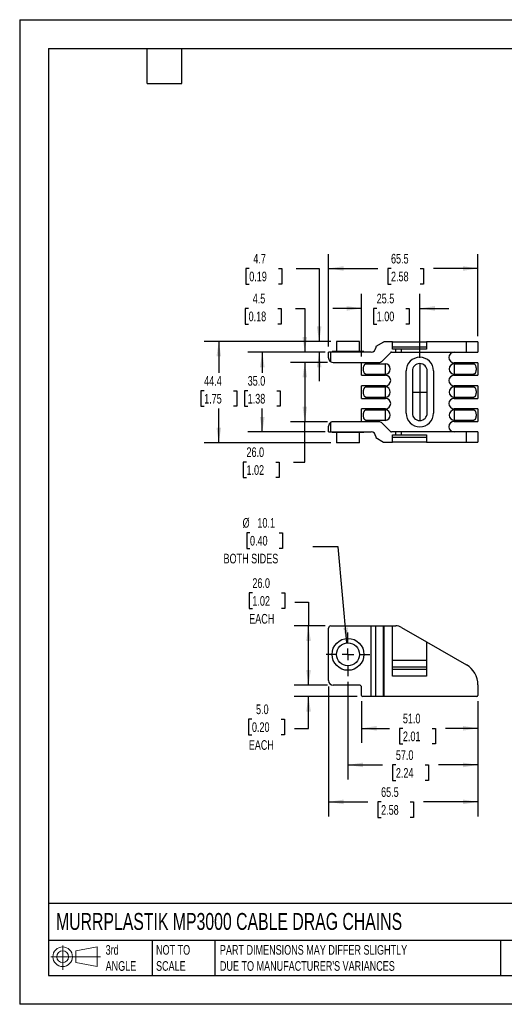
# Model space of a CAD drawing. Header units: millimetres. Extents: x 0 to 559, y 0 to 432.
# Tile 1 of 4: x 0 to 213, y 0 to 432. Entities that reach past the tile are written whole.
import ezdxf

# ---------------------------------------------------------------- set-up
doc = ezdxf.new("R2010")
doc.units = ezdxf.units.MM
doc.header["$LTSCALE"] = 2
doc.linetypes.add('CENTERX2', pattern=[20.32, 12.7, -2.54, 2.54, -2.54])
doc.layers.add('CENTER', color=40, linetype='CENTERX2')
doc.layers.add('DIMENSIONS', color=140, linetype='Continuous', lineweight=25)
doc.layers.add('TEXT', color=140, linetype='Continuous', lineweight=25)
doc.styles.add('SLDTEXTSTYLE0', font='TXT', dxfattribs={"width": 0.7})
doc.dimstyles.new('SLDDIMSTYLE0', dxfattribs={"dimtxt": 4.316016, "dimasz": 6.604, "dimexe": 0, "dimexo": 0.0625, "dimgap": 1.079004, "dimtad": 0, "dimtih": 1, "dimtoh": 1, "dimdec": 1, "dimrnd": 1e-09, "dimzin": 4, "dimdsep": 46, "dimtxsty": 'SLDTEXTSTYLE0', "dimsah": 1, "dimcen": 0.09, "dimadec": 0, "dimazin": 1, "dimtfac": 1, "dimtdec": 1, "dimtofl": 0, "dimtmove": 0, "dimatfit": 3, "dimfxl": 0, "dimfrac": 2, "dimtolj": 1, "dimtzin": 12, "dimarcsym": 0})
doc.dimstyles.new('SLDDIMSTYLE1', dxfattribs={"dimtxt": 4.316016, "dimasz": 6.604, "dimexe": 0, "dimexo": 0.0625, "dimgap": 1.079004, "dimtad": 0, "dimtih": 1, "dimtoh": 1, "dimdec": 1, "dimrnd": 1e-09, "dimzin": 12, "dimdsep": 46, "dimtxsty": 'SLDTEXTSTYLE0', "dimsah": 1, "dimcen": 0.09, "dimadec": 0, "dimazin": 3, "dimtfac": 1, "dimtdec": 1, "dimtofl": 0, "dimtmove": 0, "dimatfit": 3, "dimfxl": 0, "dimfrac": 2, "dimtolj": 1, "dimtzin": 12, "dimarcsym": 0})
doc.dimstyles.new('SLDDIMSTYLE2', dxfattribs={"dimtxt": 4.316016, "dimasz": 6.604, "dimexe": 0, "dimexo": 0.0625, "dimgap": 1.079004, "dimtad": 0, "dimtih": 1, "dimtoh": 1, "dimdec": 1, "dimrnd": 1e-09, "dimzin": 4, "dimdsep": 46, "dimtxsty": 'SLDTEXTSTYLE0', "dimsah": 1, "dimcen": 0.09, "dimadec": 0, "dimazin": 1, "dimtfac": 1, "dimtdec": 1, "dimtmove": 0, "dimatfit": 0, "dimfxl": 0, "dimfrac": 2, "dimtolj": 1, "dimtzin": 12, "dimarcsym": 0})
doc.dimstyles.new('SLDDIMSTYLE3', dxfattribs={"dimtxt": 4.316016, "dimasz": 6.604, "dimexe": 0, "dimexo": 0.0625, "dimgap": 1.079004, "dimtad": 0, "dimtih": 1, "dimtoh": 1, "dimdec": 1, "dimrnd": 1e-09, "dimzin": 12, "dimdsep": 46, "dimtxsty": 'SLDTEXTSTYLE0', "dimsah": 1, "dimcen": 0, "dimadec": 0, "dimazin": 3, "dimtfac": 1, "dimtdec": 1, "dimtofl": 0, "dimtmove": 0, "dimatfit": 3, "dimfxl": 0, "dimfrac": 2, "dimtolj": 1, "dimtzin": 12, "dimarcsym": 0})
doc.dimstyles.new('SLDDIMSTYLE5', dxfattribs={"dimtxt": 4.316016, "dimasz": 6.604, "dimexe": 0, "dimexo": 0.0625, "dimgap": 1.079004, "dimtad": 0, "dimtih": 1, "dimtoh": 1, "dimdec": 1, "dimrnd": 1e-09, "dimzin": 12, "dimdsep": 46, "dimtxsty": 'SLDTEXTSTYLE0', "dimsah": 1, "dimcen": 0.09, "dimadec": 0, "dimazin": 3, "dimtfac": 1, "dimtdec": 1, "dimtmove": 0, "dimatfit": 0, "dimfxl": 0, "dimfrac": 2, "dimtolj": 1, "dimtzin": 12, "dimarcsym": 0})

# ---------------------------------------------------------------- blocks, each defined once
blk = doc.blocks.new('Block11')
at = {"color": 7, "linetype": 'Continuous', "lineweight": 18}
for p, q in [((5.18, 10.62), (5.18, 0)), ((10.96, 8.33), (20.35, 10.06)), ((20.35, 10.06), (20.35, 1.46)), ((0, 5.76), (21.75, 5.76)), ((10.96, 3.19), (10.96, 8.33)), ((10.96, 3.19), (20.35, 1.46))]:
    blk.add_line(p, q, dxfattribs=at)
for radius in [4.3, 2.57]:
    blk.add_circle((5.18, 5.76), radius, dxfattribs=at)
blk = doc.blocks.new('Block12')
at = {"color": 7, "linetype": 'Continuous'}
blk.add_blockref('Block11', (0, 0), dxfattribs=at)
blk = doc.blocks.new('_D_3')
at = {"layer": 'DIMENSIONS'}
for p, q in [((150, 132.93), (150, 114.68)), ((201, 132.93), (201, 114.68)), ((150, 121.03), (162.24, 121.03)), ((168.09, 121.03), (166.64, 121.03)), ((166.64, 121.03), (166.64, 114.17)), ((180.91, 121.03), (182.36, 121.03)), ((182.36, 121.03), (182.36, 114.17)), ((201, 121.03), (186.76, 121.03)), ((166.64, 114.17), (168.09, 114.17)), ((182.36, 114.17), (180.91, 114.17))]:
    blk.add_line(p, q, dxfattribs=at)
for points in [[(150, 121.03), (156.61, 120.02), (156.61, 122.05)], [(201, 121.03), (194.4, 122.05), (194.4, 120.02)]]:
    blk.add_solid(points, dxfattribs=at)
at = {"layer": 'DIMENSIONS', "char_height": 4.233, "attachment_point": 1, "style": 'SLDTEXTSTYLE0'}
for s, insert in [('51.0', (168.09, 127.46)), ('2.01', (168.09, 119.63))]:
    blk.add_mtext(s, dxfattribs=dict(at, insert=insert))
blk = doc.blocks.new('_D_4')
at = {"layer": 'DIMENSIONS'}
for p, q in [((144, 141.39), (144, 98.64)), ((201, 132.93), (201, 98.64)), ((144, 104.99), (159.17, 104.99)), ((165.01, 104.99), (163.56, 104.99)), ((163.56, 104.99), (163.56, 98.13)), ((177.84, 104.99), (179.29, 104.99)), ((179.29, 104.99), (179.29, 98.13)), ((201, 104.99), (183.69, 104.99)), ((163.56, 98.13), (165.01, 98.13)), ((179.29, 98.13), (177.84, 98.13))]:
    blk.add_line(p, q, dxfattribs=at)
for points in [[(144, 104.99), (150.61, 103.97), (150.61, 106.01)], [(201, 104.99), (194.4, 106.01), (194.4, 103.97)]]:
    blk.add_solid(points, dxfattribs=at)
at = {"layer": 'DIMENSIONS', "char_height": 4.233, "attachment_point": 1, "style": 'SLDTEXTSTYLE0'}
for s, insert in [('57.0', (165.01, 111.41)), ('2.24', (165.01, 103.59))]:
    blk.add_mtext(s, dxfattribs=dict(at, insert=insert))
blk = doc.blocks.new('_D_5')
at = {"layer": 'DIMENSIONS'}
for p, q in [((135.5, 139.43), (135.5, 82.43)), ((201, 132.93), (201, 82.43)), ((135.5, 88.78), (152.68, 88.78)), ((158.53, 88.78), (157.08, 88.78)), ((157.08, 88.78), (157.08, 81.92)), ((171.35, 88.78), (172.8, 88.78)), ((172.8, 88.78), (172.8, 81.92)), ((201, 88.78), (177.2, 88.78)), ((157.08, 81.92), (158.53, 81.92)), ((172.8, 81.92), (171.35, 81.92))]:
    blk.add_line(p, q, dxfattribs=at)
for points in [[(135.5, 88.78), (142.11, 87.76), (142.11, 89.79)], [(201, 88.78), (194.4, 89.79), (194.4, 87.76)]]:
    blk.add_solid(points, dxfattribs=at)
at = {"layer": 'DIMENSIONS', "char_height": 4.233, "attachment_point": 1, "style": 'SLDTEXTSTYLE0'}
for s, insert in [('65.5', (158.53, 95.2)), ('2.58', (158.53, 87.37))]:
    blk.add_mtext(s, dxfattribs=dict(at, insert=insert))
blk = doc.blocks.new('_D_6')
at = {"layer": 'DIMENSIONS'}
for p, q in [((126.69, 139.97), (126.69, 152.67)), ((134.96, 139.97), (120.34, 139.97)), ((147.96, 134.97), (120.34, 134.97)), ((126.69, 121.03), (126.69, 134.97)), ((101.88, 125.07), (100.43, 125.07)), ((100.43, 125.07), (100.43, 118.21)), ((114.71, 125.07), (116.16, 125.07)), ((116.16, 125.07), (116.16, 118.21)), ((120.5, 121.03), (126.69, 121.03)), ((100.43, 118.21), (101.88, 118.21)), ((116.16, 118.21), (114.71, 118.21))]:
    blk.add_line(p, q, dxfattribs=at)
for points in [[(126.69, 139.97), (127.71, 146.57), (125.67, 146.57)], [(126.69, 134.97), (125.67, 128.37), (127.71, 128.37)]]:
    blk.add_solid(points, dxfattribs=at)
at = {"layer": 'DIMENSIONS', "char_height": 4.233, "attachment_point": 1, "style": 'SLDTEXTSTYLE0'}
for s, insert in [('5.0', (103.68, 131.49)), ('0.20', (101.88, 123.67)), ('EACH', (100.49, 115.84))]:
    blk.add_mtext(s, dxfattribs=dict(at, insert=insert))
blk = doc.blocks.new('_D_7')
at = {"layer": 'DIMENSIONS'}
for p, q in [((102.07, 180.42), (100.62, 180.42)), ((100.62, 180.42), (100.62, 173.56)), ((114.89, 180.42), (116.34, 180.42)), ((116.34, 180.42), (116.34, 173.56)), ((100.62, 173.56), (102.07, 173.56)), ((116.34, 173.56), (114.89, 173.56)), ((120.69, 176.38), (126.69, 176.38)), ((126.69, 176.38), (126.69, 165.97)), ((133.96, 165.97), (120.34, 165.97)), ((126.69, 139.97), (126.69, 165.97)), ((134.96, 139.97), (120.34, 139.97))]:
    blk.add_line(p, q, dxfattribs=at)
for points in [[(126.69, 165.97), (125.67, 159.37), (127.71, 159.37)], [(126.69, 139.97), (127.71, 146.57), (125.67, 146.57)]]:
    blk.add_solid(points, dxfattribs=at)
at = {"layer": 'DIMENSIONS', "char_height": 4.233, "attachment_point": 1, "style": 'SLDTEXTSTYLE0'}
for s, insert in [('26.0', (102.07, 186.85)), ('1.02', (102.07, 179.02)), ('EACH', (100.68, 171.19))]:
    blk.add_mtext(s, dxfattribs=dict(at, insert=insert))
blk = doc.blocks.new('_D_10')
at = {"layer": 'DIMENSIONS'}
for p, q in [((101.02, 206.82), (99.57, 206.82)), ((99.57, 206.82), (99.57, 199.97)), ((113.85, 206.82), (115.3, 206.82)), ((115.3, 206.82), (115.3, 199.97)), ((99.57, 199.97), (101.02, 199.97)), ((115.3, 199.97), (113.85, 199.97)), ((139.74, 200.56), (128.63, 200.56)), ((143.55, 158.5), (139.74, 200.56))]:
    blk.add_line(p, q, dxfattribs=at)
blk.add_solid([(143.55, 158.5), (143.97, 165.17), (141.94, 164.98)], dxfattribs=at)
at = {"layer": 'DIMENSIONS', "char_height": 4.233, "attachment_point": 1, "style": 'SLDTEXTSTYLE0'}
for s, insert in [('%%c', (97.77, 213.25)), ('10.1', (104.28, 213.25)), ('0.40', (101.02, 205.42)), ('BOTH SIDES', (89.42, 197.6))]:
    blk.add_mtext(s, dxfattribs=dict(at, insert=insert))
blk = doc.blocks.new('SW_CENTERMARKSYMBOL_1')
at = {"layer": 'CENTER', "color": 0}
for p, q in [((0, 5.08), (0, 9.54)), ((-5.08, 0), (-9.54, 0)), ((0, 0), (-2.54, 0)), ((0, 0), (0, 2.54)), ((0, 0), (0, -2.54)), ((0, 0), (2.54, 0)), ((5.08, 0), (9.54, 0)), ((0, -5.08), (0, -9.54))]:
    blk.add_line(p, q, dxfattribs=at)
blk = doc.blocks.new('_D_13')
at = {"layer": 'DIMENSIONS'}
for p, q in [((150, 284.04), (150, 311.55)), ((175.5, 283.54), (175.5, 311.55)), ((150, 305.2), (137.3, 305.2)), ((156.6, 305.2), (155.15, 305.2)), ((155.15, 305.2), (155.15, 298.34)), ((169.42, 305.2), (170.87, 305.2)), ((170.87, 305.2), (170.87, 298.34)), ((175.5, 305.2), (188.2, 305.2)), ((155.15, 298.34), (156.6, 298.34)), ((170.87, 298.34), (169.42, 298.34))]:
    blk.add_line(p, q, dxfattribs=at)
for points in [[(150, 305.2), (143.4, 306.21), (143.4, 304.18)], [(175.5, 305.2), (182.11, 304.18), (182.11, 306.21)]]:
    blk.add_solid(points, dxfattribs=at)
at = {"layer": 'DIMENSIONS', "char_height": 4.233, "attachment_point": 1, "style": 'SLDTEXTSTYLE0'}
for s, insert in [('25.5', (156.6, 311.62)), ('1.00', (156.6, 303.79))]:
    blk.add_mtext(s, dxfattribs=dict(at, insert=insert))
blk = doc.blocks.new('_D_17')
at = {"layer": 'DIMENSIONS'}
for p, q in [((134.96, 281.5), (118.73, 281.5)), ((125.08, 281.5), (125.08, 255.5)), ((134.96, 255.5), (118.73, 255.5)), ((125.08, 237.83), (125.08, 255.5)), ((99.49, 237.83), (98.04, 237.83)), ((98.04, 237.83), (98.04, 230.97)), ((112.32, 237.83), (113.77, 237.83)), ((113.77, 237.83), (113.77, 230.97)), ((120.1, 237.83), (125.08, 237.83)), ((98.04, 230.97), (99.49, 230.97)), ((113.77, 230.97), (112.32, 230.97))]:
    blk.add_line(p, q, dxfattribs=at)
for points in [[(125.08, 281.5), (124.06, 274.9), (126.09, 274.9)], [(125.08, 255.5), (126.09, 262.1), (124.06, 262.1)]]:
    blk.add_solid(points, dxfattribs=at)
at = {"layer": 'DIMENSIONS', "char_height": 4.233, "attachment_point": 1, "style": 'SLDTEXTSTYLE0'}
for s, insert in [('26.0', (99.49, 244.26)), ('1.02', (99.49, 236.43))]:
    blk.add_mtext(s, dxfattribs=dict(at, insert=insert))
blk = doc.blocks.new('_D_18')
at = {"layer": 'DIMENSIONS'}
for p, q in [((133.96, 286), (100.07, 286)), ((106.42, 286), (106.42, 276.94)), ((100.01, 269.11), (98.56, 269.11)), ((98.56, 269.11), (98.56, 262.25)), ((112.83, 269.11), (114.28, 269.11)), ((114.28, 269.11), (114.28, 262.25)), ((98.56, 262.25), (100.01, 262.25)), ((106.42, 251), (106.42, 261.28)), ((114.28, 262.25), (112.83, 262.25)), ((133.96, 251), (100.07, 251))]:
    blk.add_line(p, q, dxfattribs=at)
for points in [[(106.42, 286), (105.4, 279.4), (107.44, 279.4)], [(106.42, 251), (107.44, 257.6), (105.4, 257.6)]]:
    blk.add_solid(points, dxfattribs=at)
at = {"layer": 'DIMENSIONS', "char_height": 4.233, "attachment_point": 1, "style": 'SLDTEXTSTYLE0'}
for s, insert in [('35.0', (100.01, 275.53)), ('1.38', (100.01, 267.71))]:
    blk.add_mtext(s, dxfattribs=dict(at, insert=insert))
blk = doc.blocks.new('_D_19')
at = {"layer": 'DIMENSIONS'}
for p, q in [((100.42, 305.2), (98.97, 305.2)), ((98.97, 305.2), (98.97, 298.34)), ((113.24, 305.2), (114.69, 305.2)), ((114.69, 305.2), (114.69, 298.34)), ((121.02, 305.2), (125.08, 305.2)), ((125.08, 305.2), (125.08, 286)), ((98.97, 298.34), (100.42, 298.34)), ((114.69, 298.34), (113.24, 298.34)), ((133.96, 286), (118.73, 286)), ((134.96, 281.5), (118.73, 281.5)), ((125.08, 281.5), (125.08, 268.8))]:
    blk.add_line(p, q, dxfattribs=at)
for points in [[(125.08, 286), (126.09, 292.6), (124.06, 292.6)], [(125.08, 281.5), (124.06, 274.9), (126.09, 274.9)]]:
    blk.add_solid(points, dxfattribs=at)
at = {"layer": 'DIMENSIONS', "char_height": 4.233, "attachment_point": 1, "style": 'SLDTEXTSTYLE0'}
for s, insert in [('4.5', (102.21, 311.62)), ('0.18', (100.42, 303.79))]:
    blk.add_mtext(s, dxfattribs=dict(at, insert=insert))
blk = doc.blocks.new('_D_20')
at = {"layer": 'DIMENSIONS'}
for p, q in [((100.7, 322.7), (99.25, 322.7)), ((99.25, 322.7), (99.25, 315.84)), ((113.52, 322.7), (114.97, 322.7)), ((114.97, 322.7), (114.97, 315.84)), ((121.3, 322.7), (131.36, 322.7)), ((131.36, 322.7), (131.36, 290.7)), ((99.25, 315.84), (100.7, 315.84)), ((114.97, 315.84), (113.52, 315.84)), ((136.41, 290.7), (125.01, 290.7)), ((133.96, 286), (125.01, 286)), ((131.36, 286), (131.36, 273.3))]:
    blk.add_line(p, q, dxfattribs=at)
for points in [[(131.36, 290.7), (132.38, 297.3), (130.34, 297.3)], [(131.36, 286), (130.34, 279.4), (132.38, 279.4)]]:
    blk.add_solid(points, dxfattribs=at)
at = {"layer": 'DIMENSIONS', "char_height": 4.233, "attachment_point": 1, "style": 'SLDTEXTSTYLE0'}
for s, insert in [('4.7', (102.49, 329.12)), ('0.19', (100.7, 321.3))]:
    blk.add_mtext(s, dxfattribs=dict(at, insert=insert))
blk = doc.blocks.new('_D_21')
at = {"layer": 'DIMENSIONS'}
for p, q in [((135.5, 288.54), (135.5, 329.05)), ((201, 293.04), (201, 329.05)), ((135.5, 322.7), (157.03, 322.7)), ((162.88, 322.7), (161.43, 322.7)), ((161.43, 322.7), (161.43, 315.84)), ((175.71, 322.7), (177.16, 322.7)), ((177.16, 322.7), (177.16, 315.84)), ((201, 322.7), (181.56, 322.7)), ((161.43, 315.84), (162.88, 315.84)), ((177.16, 315.84), (175.71, 315.84))]:
    blk.add_line(p, q, dxfattribs=at)
for points in [[(135.5, 322.7), (142.11, 321.68), (142.11, 323.72)], [(201, 322.7), (194.4, 323.72), (194.4, 321.68)]]:
    blk.add_solid(points, dxfattribs=at)
at = {"layer": 'DIMENSIONS', "char_height": 4.233, "attachment_point": 1, "style": 'SLDTEXTSTYLE0'}
for s, insert in [('65.5', (162.88, 329.12)), ('2.58', (162.88, 321.3))]:
    blk.add_mtext(s, dxfattribs=dict(at, insert=insert))
blk = doc.blocks.new('_D_24')
at = {"layer": 'DIMENSIONS'}
for p, q in [((136.41, 290.7), (80.98, 290.7)), ((87.33, 290.7), (87.33, 276.94)), ((80.92, 269.11), (79.47, 269.11)), ((79.47, 269.11), (79.47, 262.25)), ((93.75, 269.11), (95.2, 269.11)), ((95.2, 269.11), (95.2, 262.25)), ((79.47, 262.25), (80.92, 262.25)), ((87.33, 246.3), (87.33, 261.28)), ((95.2, 262.25), (93.75, 262.25)), ((136.41, 246.3), (80.98, 246.3))]:
    blk.add_line(p, q, dxfattribs=at)
for points in [[(87.33, 290.7), (86.32, 284.1), (88.35, 284.1)], [(87.33, 246.3), (88.35, 252.9), (86.32, 252.9)]]:
    blk.add_solid(points, dxfattribs=at)
at = {"layer": 'DIMENSIONS', "char_height": 4.233, "attachment_point": 1, "style": 'SLDTEXTSTYLE0'}
for s, insert in [('44.4', (80.92, 275.53)), ('1.75', (80.92, 267.71))]:
    blk.add_mtext(s, dxfattribs=dict(at, insert=insert))

msp = doc.modelspace()

# ---------------------------------------------------------------- linework, layer by layer
at = {"color": 7, "linetype": 'Continuous'}
for p, q in [((0, 431.81), (0, 0.01)), ((0, 431.81), (558.8, 431.81)), ((558.8, 0.01), (0, 0.01))]:
    msp.add_line(p, q, dxfattribs=at)
for p, q in [((138.95, 290.7), (138.95, 286.3)), ((149.05, 290.7), (138.95, 290.7)), ((149.05, 286.3), (149.05, 290.7)), ((159.54, 290.43), (156.15, 288.48)), ((163.5, 290.5), (159.79, 290.5)), ((163.5, 287.3), (163.5, 290.5)), ((163.5, 290.5), (178.5, 290.5)), ((178.5, 290.5), (178.5, 287.3)), ((196, 290.5), (178.5, 290.5)), ((196, 286), (196, 290.5)), ((201, 290.5), (196, 290.5)), ((201, 290.5), (201, 286)), ((135.5, 283.5), (135.5, 286)), ((136.5, 286), (135.5, 286)), ((136.5, 281.77), (136.5, 286)), ((154.21, 286), (136.5, 286)), ((137, 286.3), (137, 286)), ((151, 286.3), (137, 286.3)), ((151, 286), (151, 286.3)), ((156.15, 288.48), (156.15, 287.94)), ((158.94, 282.09), (162.74, 285.89)), ((162.85, 285.8), (162.65, 285.8)), ((162.85, 285.96), (162.85, 285.8)), ((163.02, 286), (164.96, 286)), ((163.5, 288.3), (178.5, 288.3)), ((164.96, 287.3), (163.5, 287.3)), ((164.96, 286), (164.96, 287.3)), ((167.46, 287.3), (164.96, 287.3)), ((164.96, 286), (167.46, 286)), ((167.46, 286), (167.46, 287.3)), ((178.5, 287.3), (167.46, 287.3)), ((167.46, 286), (196, 286)), ((196, 286), (201, 286)), ((137.5, 281.5), (157.53, 281.5)), ((150, 275.85), (150, 281.5)), ((152, 280.93), (152, 281.5)), ((152, 280.93), (160.25, 280.93)), ((160.25, 280.93), (160.25, 276.27)), ((199, 281.35), (190.55, 281.35)), ((190.75, 280.94), (199, 280.94)), ((190.75, 276.27), (190.75, 280.94)), ((199, 280.94), (199, 281.35)), ((201, 281.35), (199, 281.35)), ((201, 281.35), (201, 275.85)), ((169.5, 259.25), (169.5, 277.75)), ((172.25, 277.75), (172.25, 259.25)), ((178.75, 259.25), (178.75, 277.75)), ((181.5, 277.75), (181.5, 259.25)), ((150, 275.85), (152, 275.85)), ((152, 275.85), (152, 276.27)), ((160.25, 276.27), (152, 276.27)), ((152, 275.85), (160.45, 275.85)), ((190.55, 275.85), (199, 275.85)), ((199, 276.27), (190.75, 276.27)), ((199, 275.85), (199, 276.27)), ((199, 275.85), (201, 275.85)), ((150, 265.75), (150, 271.25)), ((152, 271.25), (150, 271.25)), ((152, 270.83), (152, 271.25)), ((160.45, 271.25), (152, 271.25)), ((152, 270.83), (160.25, 270.83)), ((160.25, 270.83), (160.25, 266.17)), ((199, 271.25), (190.55, 271.25)), ((190.75, 270.84), (199, 270.84)), ((190.75, 266.17), (190.75, 270.84)), ((199, 270.84), (199, 271.25)), ((201, 271.25), (199, 271.25)), ((201, 271.25), (201, 265.75)), ((150, 265.75), (152, 265.75)), ((152, 265.75), (152, 266.17)), ((160.25, 266.17), (152, 266.17)), ((152, 265.75), (160.45, 265.75)), ((190.55, 265.75), (199, 265.75)), ((199, 266.17), (190.75, 266.17)), ((199, 265.75), (199, 266.17)), ((199, 265.75), (201, 265.75)), ((150, 255.5), (150, 261.15)), ((152, 261.15), (150, 261.15)), ((152, 260.73), (152, 261.15)), ((160.45, 261.15), (152, 261.15)), ((152, 260.73), (160.25, 260.73)), ((160.25, 260.73), (160.25, 256.07)), ((199, 261.15), (190.55, 261.15)), ((190.75, 260.73), (199, 260.73)), ((190.75, 256.07), (190.75, 260.73)), ((199, 260.73), (199, 261.15)), ((201, 261.15), (199, 261.15)), ((201, 261.15), (201, 255.65)), ((136.5, 251), (136.5, 255.23)), ((157.53, 255.5), (137.5, 255.5)), ((152, 255.5), (152, 256.07)), ((160.25, 256.07), (152, 256.07)), ((162.74, 251.11), (158.94, 254.91)), ((190.55, 255.65), (199, 255.65)), ((199, 256.07), (190.75, 256.07)), ((199, 255.65), (199, 256.07)), ((199, 255.65), (201, 255.65)), ((135.5, 251), (135.5, 253.5)), ((135.5, 251), (136.5, 251)), ((136.5, 251), (154.21, 251)), ((137, 251), (137, 250.7)), ((151, 250.7), (137, 250.7)), ((138.95, 250.7), (138.95, 246.3)), ((149.05, 246.3), (149.05, 250.7)), ((151, 250.7), (151, 251)), ((162.65, 251.2), (162.85, 251.2)), ((162.85, 251.2), (162.85, 251.03)), ((164.96, 251), (163.02, 251)), ((164.96, 249.7), (164.96, 251)), ((167.46, 251), (164.96, 251)), ((167.46, 249.7), (167.46, 251)), ((196, 251), (167.46, 251)), ((196, 246.5), (196, 251)), ((201, 251), (196, 251)), ((201, 251), (201, 246.5)), ((149.05, 246.3), (138.95, 246.3)), ((156.15, 249.06), (156.15, 248.52)), ((156.15, 248.52), (159.54, 246.57)), ((159.79, 246.5), (163.5, 246.5)), ((163.5, 246.5), (163.5, 249.7)), ((163.5, 249.7), (164.96, 249.7)), ((163.5, 248.7), (178.5, 248.7)), ((178.5, 246.5), (163.5, 246.5)), ((164.96, 249.7), (167.46, 249.7)), ((167.46, 249.7), (178.5, 249.7)), ((178.5, 249.7), (178.5, 246.5)), ((178.5, 246.5), (196, 246.5)), ((196, 246.5), (201, 246.5)), ((135.5, 141.97), (135.5, 164.97)), ((136.5, 165.97), (154.21, 165.97)), ((154.21, 134.97), (154.21, 165.97)), ((154.21, 165.97), (156.15, 165.97)), ((156.15, 134.97), (156.15, 165.97)), ((156.15, 165.97), (159.54, 165.97)), ((159.54, 134.97), (159.54, 165.97)), ((159.54, 165.97), (159.79, 165.97)), ((159.79, 165.97), (159.79, 134.97)), ((159.79, 165.97), (163.5, 165.97)), ((163.5, 143.97), (163.5, 165.97)), ((163.5, 165.97), (164.96, 165.97)), ((167.46, 165.3), (178.5, 158.93)), ((178.5, 158.93), (178.5, 143.97)), ((178.5, 158.93), (196, 148.82)), ((163.5, 150.97), (178.5, 150.97)), ((163.5, 147.97), (178.5, 147.97)), ((163.5, 146.97), (178.5, 146.97)), ((178.5, 143.97), (163.5, 143.97)), ((149, 139.97), (137.5, 139.97)), ((150, 135.47), (150, 138.97)), ((201, 140.16), (201, 135.47)), ((154.21, 134.97), (150.5, 134.97)), ((156.15, 134.97), (154.21, 134.97)), ((159.54, 134.97), (156.15, 134.97)), ((159.79, 134.97), (159.54, 134.97)), ((200.5, 134.97), (159.79, 134.97))]:
    msp.add_line(p, q)
for radius in [7, 5.05]:
    msp.add_circle((144, 153.47), radius)
for centre, radius, start, end in [((159.79, 290), 0.5, 90, 120), ((154.21, 287.94), 1.94, 270, 0), ((163.02, 285.61), 0.39, 90, 135), ((190.55, 283.67), 2.32, 90, 270), ((137.5, 283.5), 2, 240, 270), ((157.53, 283.5), 2, 270, 315), ((160.25, 278.6), 2.33, 270, 90), ((175.5, 277.75), 6, 0, 180), ((175.5, 277.75), 3.25, 0, 180), ((190.75, 278.61), 2.33, 90, 270), ((160.45, 273.55), 2.3, 270, 90), ((190.55, 273.55), 2.3, 90, 270), ((160.25, 268.5), 2.33, 270, 90), ((190.75, 268.5), 2.33, 90, 270), ((160.45, 263.45), 2.3, 270, 90), ((190.55, 263.45), 2.3, 90, 270), ((160.25, 258.4), 2.33, 270, 90), ((175.5, 259.25), 6, 180, 0), ((175.5, 259.25), 3.25, 180, 0), ((190.75, 258.4), 2.33, 90, 270), ((137.5, 253.5), 2, 90, 120), ((157.53, 253.5), 2, 45, 90), ((190.55, 253.32), 2.33, 90, 270), ((154.21, 249.06), 1.94, 360, 90), ((163.02, 251.39), 0.39, 225, 270), ((159.79, 247), 0.5, 240, 270), ((136.5, 164.97), 1, 90, 180), ((164.96, 160.97), 5, 60, 90), ((191, 140.16), 10, 0, 60), ((137.5, 141.97), 2, 180, 270), ((149, 138.97), 1, 360, 90), ((150.5, 135.47), 0.5, 180, 270), ((200.5, 135.47), 0.5, 270, 360)]:
    msp.add_arc(centre, radius, start, end)
for points, knots in [([(135.5, 283.5), (135.51, 283.45), (135.51, 283.36), (135.52, 283.23), (135.54, 283.12), (135.57, 282.97), (135.63, 282.78), (135.74, 282.54), (135.88, 282.32), (136.03, 282.14), (136.19, 281.99), (136.34, 281.87), (136.45, 281.8), (136.5, 281.77)], [0, 0, 0, 0, 0.0776297, 0.1451511, 0.2025641, 0.2498689, 0.3850416, 0.5041021, 0.6335787, 0.7504103, 0.8386404, 0.9216723, 1, 1, 1, 1]), ([(152, 276.27), (151.98, 276.27), (151.92, 276.27), (151.84, 276.28), (151.76, 276.31), (151.68, 276.34), (151.61, 276.38), (151.53, 276.43), (151.46, 276.49), (151.33, 276.62), (151.17, 276.84), (150.98, 277.26), (150.83, 277.86), (150.79, 278.6), (150.83, 279.34), (150.98, 279.94), (151.17, 280.36), (151.35, 280.61), (151.52, 280.77), (151.68, 280.86), (151.84, 280.92), (151.95, 280.93), (152, 280.93)], [0, 0, 0, 0, 0.0142415, 0.0284485, 0.0428011, 0.0574742, 0.0726314, 0.0884214, 0.1049758, 0.1224089, 0.1811567, 0.2482188, 0.3687726, 0.5000813, 0.6313031, 0.7519449, 0.8189534, 0.8777547, 0.9117005, 0.942604, 0.971587, 1, 1, 1, 1]), ([(199, 280.94), (199.03, 280.94), (199.09, 280.94), (199.17, 280.92), (199.25, 280.9), (199.33, 280.87), (199.4, 280.82), (199.48, 280.77), (199.55, 280.71), (199.68, 280.59), (199.83, 280.37), (200.03, 279.94), (200.17, 279.35), (200.22, 278.61), (200.17, 277.87), (200.03, 277.27), (199.83, 276.84), (199.66, 276.6), (199.48, 276.44), (199.33, 276.34), (199.17, 276.29), (199.06, 276.28), (199, 276.27)], [0, 0, 0, 0, 0.0142415, 0.0284485, 0.0428011, 0.0574742, 0.0726314, 0.0884214, 0.1049758, 0.1224089, 0.1811567, 0.2482188, 0.3687726, 0.5000813, 0.6313031, 0.7519449, 0.8189534, 0.8777547, 0.9117005, 0.942604, 0.971587, 1, 1, 1, 1]), ([(152, 266.17), (151.98, 266.17), (151.92, 266.17), (151.84, 266.18), (151.76, 266.21), (151.68, 266.24), (151.61, 266.28), (151.53, 266.33), (151.46, 266.39), (151.33, 266.52), (151.17, 266.74), (150.98, 267.16), (150.83, 267.76), (150.79, 268.5), (150.83, 269.24), (150.98, 269.84), (151.17, 270.26), (151.35, 270.51), (151.52, 270.67), (151.68, 270.76), (151.84, 270.82), (151.95, 270.83), (152, 270.83)], [0, 0, 0, 0, 0.0142415, 0.0284485, 0.0428011, 0.0574742, 0.0726314, 0.0884214, 0.1049758, 0.1224089, 0.1811567, 0.2482188, 0.3687726, 0.5000813, 0.6313031, 0.7519449, 0.8189534, 0.8777547, 0.9117005, 0.942604, 0.971587, 1, 1, 1, 1]), ([(199, 270.84), (199.03, 270.83), (199.09, 270.83), (199.17, 270.82), (199.25, 270.8), (199.33, 270.76), (199.4, 270.72), (199.48, 270.67), (199.55, 270.61), (199.68, 270.49), (199.83, 270.27), (200.03, 269.84), (200.17, 269.25), (200.22, 268.5), (200.17, 267.76), (200.03, 267.17), (199.83, 266.74), (199.66, 266.49), (199.48, 266.34), (199.33, 266.24), (199.17, 266.18), (199.06, 266.17), (199, 266.17)], [0, 0, 0, 0, 0.014241, 0.028448, 0.042801, 0.057474, 0.072631, 0.088421, 0.104976, 0.122409, 0.181157, 0.248219, 0.368773, 0.500081, 0.631303, 0.751945, 0.818953, 0.877755, 0.9117, 0.942604, 0.971587, 1, 1, 1, 1]), ([(152, 256.07), (151.98, 256.07), (151.92, 256.07), (151.84, 256.08), (151.76, 256.11), (151.68, 256.14), (151.61, 256.18), (151.53, 256.23), (151.46, 256.29), (151.33, 256.42), (151.17, 256.64), (150.98, 257.06), (150.83, 257.66), (150.79, 258.4), (150.83, 259.14), (150.98, 259.74), (151.17, 260.16), (151.35, 260.41), (151.52, 260.57), (151.68, 260.66), (151.84, 260.72), (151.95, 260.73), (152, 260.73)], [0, 0, 0, 0, 0.014241, 0.028448, 0.042801, 0.057474, 0.072631, 0.088421, 0.104976, 0.122409, 0.181157, 0.248219, 0.368773, 0.500081, 0.631303, 0.751945, 0.818953, 0.877755, 0.9117, 0.942604, 0.971587, 1, 1, 1, 1]), ([(199, 260.73), (199.03, 260.73), (199.09, 260.73), (199.17, 260.72), (199.25, 260.69), (199.33, 260.66), (199.4, 260.62), (199.48, 260.57), (199.55, 260.51), (199.68, 260.38), (199.83, 260.16), (200.03, 259.74), (200.17, 259.14), (200.22, 258.4), (200.17, 257.66), (200.03, 257.06), (199.83, 256.64), (199.66, 256.39), (199.48, 256.23), (199.33, 256.14), (199.17, 256.08), (199.06, 256.07), (199, 256.07)], [0, 0, 0, 0, 0.014241, 0.028448, 0.042801, 0.057474, 0.072631, 0.088421, 0.104976, 0.122409, 0.181157, 0.248219, 0.368773, 0.500081, 0.631303, 0.751945, 0.818953, 0.877755, 0.9117, 0.942604, 0.971587, 1, 1, 1, 1]), ([(136.5, 255.23), (136.48, 255.22), (136.43, 255.18), (136.35, 255.13), (136.27, 255.08), (136.2, 255.01), (136.12, 254.95), (136.01, 254.84), (135.88, 254.68), (135.74, 254.46), (135.63, 254.22), (135.56, 254), (135.51, 253.75), (135.51, 253.59), (135.5, 253.5)], [0, 0, 0, 0, 0.038633, 0.078374, 0.119293, 0.161455, 0.204917, 0.249735, 0.366537, 0.496023, 0.615054, 0.750235, 0.854906, 1, 1, 1, 1])]:
    msp.add_open_spline(points, degree=3, knots=knots)
at = {"layer": 'CENTER'}
for p, q in [((175.5, 281), (175.5, 256)), ((172.25, 268.5), (178.75, 268.5))]:
    msp.add_line(p, q, dxfattribs=at)
at = {"layer": 'TEXT'}
for p, q in [((12.7, 419.1), (546.1, 419.1)), ((12.7, 419.1), (12.7, 12.7)), ((55.88, 403.86), (55.88, 419.1)), ((71.12, 403.86), (71.12, 419.1)), ((55.88, 403.86), (71.12, 403.86)), ((546.1, 44.25), (12.7, 44.25)), ((546.1, 27.94), (12.7, 27.94)), ((58.09, 27.94), (58.09, 12.7)), ((85.67, 27.94), (85.67, 12.7)), ((210.97, 27.94), (210.97, 12.7)), ((12.7, 12.7), (546.1, 12.7))]:
    msp.add_line(p, q, dxfattribs=at)

# ---------------------------------------------------------------- block references
at = {"layer": 'CENTER'}
msp.add_blockref('SW_CENTERMARKSYMBOL_1', (144, 153.47), dxfattribs=at)
at = {"layer": 'TEXT'}
msp.add_blockref('Block12', (13.68, 15.11), dxfattribs=at)

# ---------------------------------------------------------------- texts
at = {"layer": 'TEXT', "attachment_point": 1, "style": 'SLDTEXTSTYLE0'}
for s, insert, char_height in [('MURRPLASTIK MP3000 CABLE DRAG CHAINS', (15.93, 40.05), 7.4083), ('3rd^JANGLE', (37.7, 25.99), 4.233), ('NOT TO^JSCALE', (59.81, 25.99), 4.2333), ("PART DIMENSIONS MAY DIFFER SLIGHTLY ^JDUE TO MANUFACTURER'S VARIANCES", (87.83, 25.99), 4.2333)]:
    msp.add_mtext(s, dxfattribs=dict(at, insert=insert, char_height=char_height))

# ---------------------------------------------------------------- dimensions: what is measured, and where the dimension line sits
at = {"layer": 'DIMENSIONS'}
for base, p1, p2, angle, dimstyle, picture, middle in [((131.36, 290.7), (136.5, 286), (138.95, 290.7), 90, 'SLDDIMSTYLE5', '_D_20', (131.36, 322.7)), ((201, 322.7), (135.5, 286), (201, 290.5), 0, 'SLDDIMSTYLE1', '_D_21', (169.29, 322.7)), ((125.08, 286), (137.5, 281.5), (136.5, 286), 90, 'SLDDIMSTYLE5', '_D_19', (125.08, 305.2)), ((150, 305.2), (175.5, 281), (150, 281.5), 0, 'SLDDIMSTYLE5', '_D_13', (163.01, 305.2)), ((87.33, 246.3), (138.95, 290.7), (138.95, 246.3), 90, 'SLDDIMSTYLE1', '_D_24', (87.33, 269.11)), ((106.42, 251), (136.5, 286), (136.5, 251), 90, 'SLDDIMSTYLE0', '_D_18', (106.42, 269.11)), ((125.08, 255.5), (137.5, 281.5), (137.5, 255.5), 90, 'SLDDIMSTYLE0', '_D_17', (125.08, 237.83))]:
    dim = msp.add_linear_dim(base=base, p1=p1, p2=p2, angle=angle, dimstyle=dimstyle, dxfattribs=at)
    dim.commit()
    dim.dimension.update_dxf_attribs({"geometry": picture, "text_midpoint": middle, "dimtype": 160})
dim = msp.add_diameter_dim_2p(p1=(144.46, 148.44), p2=(143.55, 158.5), text='<>\\PBOTH SIDES', dimstyle='SLDDIMSTYLE3', dxfattribs=at)
dim.commit()
dim.dimension.update_dxf_attribs({"geometry": '_D_10', "text_midpoint": (107.44, 202.79), "dimtype": 163})
for base, p2, dimstyle, picture, middle in [((126.69, 165.97), (136.5, 165.97), 'SLDDIMSTYLE0', '_D_7', (126.69, 176.38)), ((126.69, 134.97), (150.5, 134.97), 'SLDDIMSTYLE2', '_D_6', (126.69, 121.03))]:
    dim = msp.add_linear_dim(base=base, p1=(137.5, 139.97), p2=p2, angle=90, text='<>\\PEACH', dimstyle=dimstyle, dxfattribs=at)
    dim.commit()
    dim.dimension.update_dxf_attribs({"geometry": picture, "text_midpoint": middle, "dimtype": 160})
for base, p2, dimstyle, picture, middle in [((144, 104.99), (144, 143.93), 'SLDDIMSTYLE0', '_D_4', (171.43, 104.99)), ((135.5, 88.78), (135.5, 141.97), 'SLDDIMSTYLE1', '_D_5', (164.94, 88.78)), ((150, 121.03), (150, 135.47), 'SLDDIMSTYLE0', '_D_3', (174.5, 121.03))]:
    dim = msp.add_linear_dim(base=base, p1=(201, 135.47), p2=p2, dimstyle=dimstyle, dxfattribs=at)
    dim.commit()
    dim.dimension.update_dxf_attribs({"geometry": picture, "text_midpoint": middle, "dimtype": 160})

doc.saveas('drawing.dxf')
